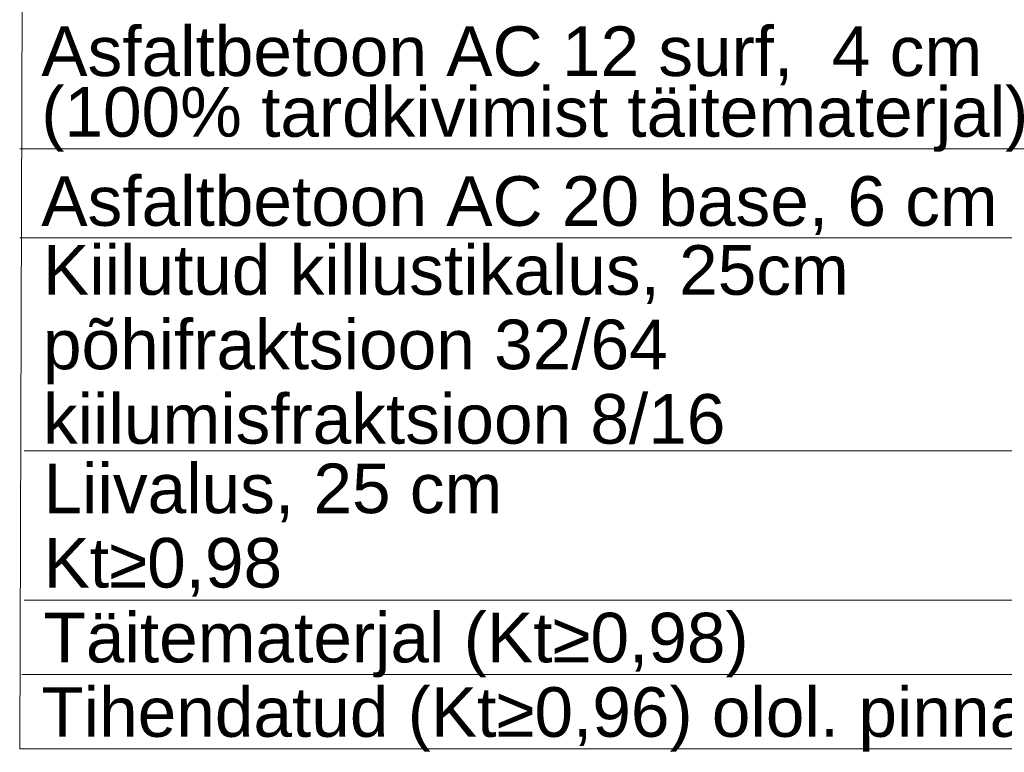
# Model space of a CAD drawing. Header units: metres. Extents: x 561538 to 562530, y 6580867 to 6581188.
# Tile 66 of 78: x 562509.83 to 562513.79, y 6580878.81 to 6580881.77. Entities that reach past the tile are written whole.
import ezdxf

# ---------------------------------------------------------------- set-up
doc = ezdxf.new("R2010")
doc.units = ezdxf.units.M
doc.layers.add('KLM_lõige', color=7, linetype='Continuous', lineweight=9)
doc.styles.add('SWISL_Kprojekt', font='swissl.ttf')

msp = doc.modelspace()

# ---------------------------------------------------------------- linework, layer by layer
at = {"layer": 'KLM_lõige', "linetype": 'Continuous'}
for p, q in [((562509.83, 6580878.8266, 1.109), (562509.8476, 6580884.4184, -0.0746)), ((562509.8475, 6580880.0279, 0.292), (562515.0968, 6580880.0279, 0.292))]:
    msp.add_line(p, q, dxfattribs=at)
at = {"layer": 'KLM_lõige', "color": 0, "linetype": 'Continuous'}
for p, q in [((562509.83, 6580881.2449, 1.109), (562515.0881, 6580881.2449, 1.109)), ((562509.8388, 6580881.2449, 1.109), (562515.0881, 6580881.2449, 1.109)), ((562509.8388, 6580881.2449, 1.109), (562515.0881, 6580881.2449, 1.109)), ((562509.83, 6580880.8859, 1.109), (562515.0881, 6580880.8859, 1.109)), ((562509.8475, 6580879.4266, 0.292), (562515.0968, 6580879.4266, 0.292)), ((562509.8388, 6580879.1266, 0.292), (562515.0968, 6580879.1266, 0.292)), ((562509.83, 6580878.8266, 1.109), (562515.0881, 6580878.8266, 1.109))]:
    msp.add_line(p, q, dxfattribs=at)

# ---------------------------------------------------------------- texts
at = {"layer": 'KLM_lõige', "style": 'SWISL_Kprojekt'}
for s, p in [('Asfaltbetoon AC 12 surf,  4 cm', (562509.9171, 6580881.5383, 3.109)), ('(100%%% tardkivimist täitematerjal)', (562509.9171, 6580881.2936, 3.109)), ('Asfaltbetoon AC 20 base, 6 cm', (562509.9171, 6580880.9346, 3.109)), ('Kiilutud killustikalus, 25cm ', (562509.9236, 6580880.6567, 2.292)), ('põhifraktsioon 32/64', (562509.9236, 6580880.3567, 2.292)), ('kiilumisfraktsioon 8/16', (562509.9236, 6580880.0567, 2.292)), ('Liivalus, 25 cm', (562509.9259, 6580879.7766, 2.292)), ('Kt≥0,98', (562509.9259, 6580879.4769, 2.292)), ('Täitematerjal (Kt≥0,98)', (562509.9259, 6580879.1753, 2.292)), ('Tihendatud (Kt≥0,96) olol. pinnas', (562509.9171, 6580878.8753, 3.109))]:
    msp.add_text(s, height=0.2, dxfattribs=at).set_placement(p)

doc.saveas('drawing.dxf')
